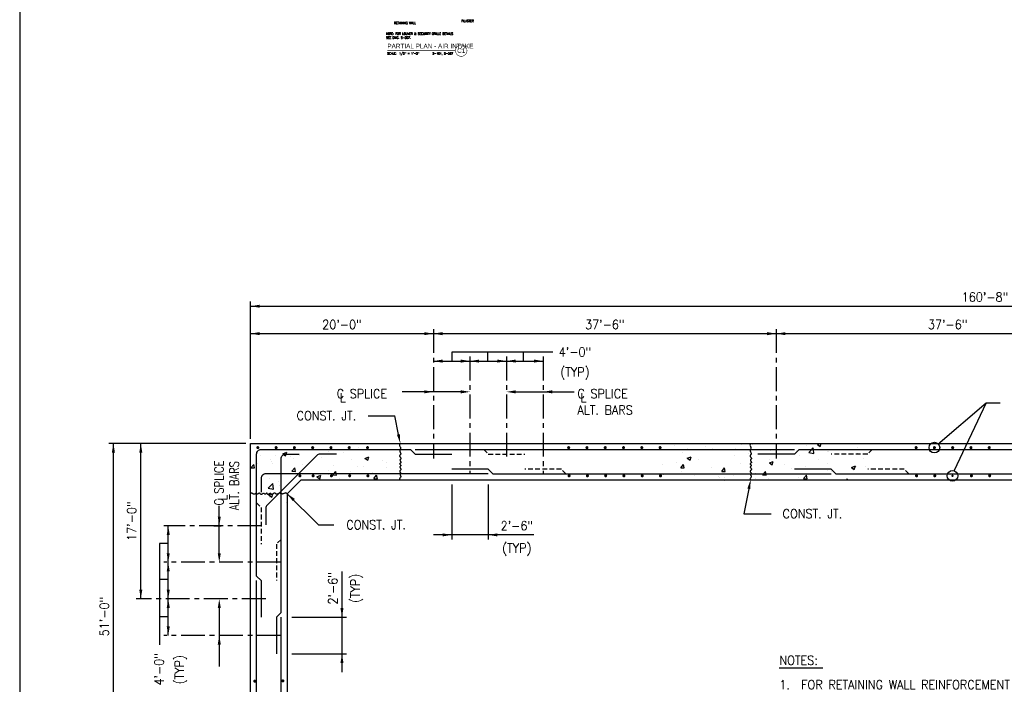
# Model space of a CAD drawing. Header units: inches. Extents: x -9715 to 32893, y -15613 to -1138.
# Tile 163 of 256: x 8748 to 10040, y -7688 to -6816. Entities that reach past the tile are written whole.
import ezdxf
from ezdxf.enums import TextEntityAlignment as Align

# ---------------------------------------------------------------- set-up
doc = ezdxf.new("R2010")
doc.units = ezdxf.units.IN
doc.header["$MEASUREMENT"] = 0
for name, pattern in [('CENTER', [2, 1.25, -0.25, 0.25, -0.25]), ('CENTER2', [1.125, 0.75, -0.125, 0.125, -0.125]), ('HIDDEN', [0.375, 0.25, -0.125])]:
    doc.linetypes.add(name, pattern=pattern)
doc.layers.get('0').update_dxf_attribs({"color": 252})
doc.layers.get('DEFPOINTS').update_dxf_attribs({"color": 11})
for name, color, linetype in [('S-ANNO-SYMB', 2, 'Continuous'), ('S-ANNO-TEXT', 2, 'Continuous'), ('S-GRID', 30, 'CENTER2'), ('S1', 2, 'Continuous'), ('S3', 4, 'Continuous'), ('S5', 1, 'Continuous'), ('S5R', 1, 'Continuous'), ('S6', 1, 'Continuous'), ('S7', 2, 'Continuous'), ('S7R', 2, 'Continuous')]:
    doc.layers.add(name, color=color, linetype=linetype)
doc.styles.add('125', font='romans.shx', dxfattribs={"width": 0.8, "height": 2})
doc.styles.add('FT', font='ROMANS.shx', dxfattribs={"width": 0.8, "height": 0.125})
doc.styles.add('TT', font='swiss.ttf', dxfattribs={"width": 0.8, "height": 0.25})

# ---------------------------------------------------------------- blocks, each defined once
blk = doc.blocks.new('*X192')
at = {"color": 0}
for p, q in [((507.9, 1939.3), (507.9, 1939.3)), ((567.7, 1940.2), (567.7, 1940.2)), ((430.6, 1926.8), (435.9, 1928.8)), ((430.6, 1926.8), (434.4, 1924.3)), ((434.4, 1924.3), (435.9, 1928.8)), ((464.2, 1931.8), (464.2, 1931.8)), ((491.3, 1930.1), (491.3, 1930.1)), ((491.7, 1926.6), (491.7, 1926.6)), ((510.5, 1929.1), (510.5, 1929.1)), ((529.8, 1935.3), (529.8, 1935.3)), ((538.9, 1932.8), (538.9, 1932.8)), ((388.9, 1908.6), (392.5, 1912.9)), ((393.4, 1908.2), (392.5, 1912.9)), ((397.1, 1914.1), (397.1, 1914.1)), ((401.1, 1924.7), (401.1, 1924.7)), ((414.4, 1919.6), (414.4, 1919.6)), ((415.9, 1916.6), (415.9, 1916.6)), ((417, 1914.7), (417, 1914.7)), ((420.5, 1924.3), (420.5, 1924.3)), ((441.2, 1923), (441.2, 1923)), ((444.3, 1920.3), (444.3, 1920.3)), ((452.3, 1924.4), (452.3, 1924.4)), ((457, 1913), (457, 1913)), ((481.2, 1921.3), (481.2, 1921.3)), ((521.3, 1919.7), (521.3, 1919.7)), ((538.4, 1920.8), (543.7, 1922.8)), ((538.4, 1920.8), (542.1, 1918.3)), ((542.2, 1918.3), (543.7, 1922.8)), ((561.3, 1918), (561.3, 1918)), ((566.7, 1915.2), (566.7, 1915.2)), ((388.9, 1908.6), (393.4, 1908.2)), ((442.7, 1903.9), (446.3, 1908.2)), ((442.7, 1903.9), (447.2, 1903.5)), ((447.2, 1903.5), (446.3, 1908.2)), ((490.4, 1905.1), (490.4, 1905.1)), ((496.5, 1899.2), (497.5, 1900.4)), ((497, 1911.3), (497, 1911.3)), ((497.5, 1900.4), (500.1, 1903.5)), ((500.7, 1900.4), (500.1, 1903.5)), ((501, 1898.8), (500.7, 1900.4)), ((519.1, 1903.2), (519.1, 1903.2)), ((528.9, 1910.4), (528.9, 1910.4)), ((537.1, 1909.6), (537.1, 1909.6)), ((548.6, 1902.1), (548.6, 1902.1)), ((566.5, 1909.4), (566.5, 1909.4)), ((396.2, 1887), (396.2, 1887)), ((411.6, 1881.6), (417.5, 1887.7)), ((413.5, 1894.7), (413.5, 1894.7)), ((418.3, 1880.5), (417.5, 1887.7)), ((424.6, 1890.8), (424.6, 1890.8)), ((451.4, 1899.5), (451.4, 1899.5)), ((472, 1897), (472, 1897)), ((475.4, 1896.6), (480.7, 1898.6)), ((475.4, 1896.6), (479.1, 1894.1)), ((479.1, 1894.1), (480.7, 1898.6)), ((490.7, 1899.5), (490.7, 1899.5)), ((496.5, 1899.2), (501, 1898.8)), ((504.8, 1894.6), (504.8, 1894.6)), ((550.3, 1894.5), (553.9, 1898.8)), ((550.3, 1894.5), (554.8, 1894.1)), ((554.8, 1894.1), (553.9, 1898.8)), ((411.6, 1881.6), (418.3, 1880.5)), ((412.4, 1872.4), (417.6, 1874.4)), ((416.1, 1869.9), (417.6, 1874.4)), ((417.4, 1879.5), (417.4, 1879.5)), ((426.3, 1884.9), (426.3, 1884.9)), ((412.4, 1872.4), (416.1, 1869.9)), ((412.6, 1869.7), (412.6, 1869.7)), ((435.3, 1863.1), (435.3, 1863.1))]:
    blk.add_line(p, q, dxfattribs=at)
blk = doc.blocks.new('*X193')
at = {"color": 0}
for p, q in [((1103.8, 1939), (1103.8, 1939)), ((1114.4, 1940.4), (1118.8, 1939.7)), ((1118.8, 1939.7), (1118.7, 1940.4)), ((1203.4, 1939.1), (1206.8, 1940.4)), ((1203.4, 1939.1), (1207.1, 1936.6)), ((1207.1, 1936.6), (1208.4, 1940.4)), ((1207.6, 1939.9), (1207.6, 1939.9)), ((1016.3, 1937.7), (1016.3, 1937.7)), ((1026.3, 1928.1), (1026.3, 1928.1)), ((1032.6, 1934.4), (1032.6, 1934.4)), ((1056.3, 1936), (1056.3, 1936)), ((1065.3, 1933.7), (1065.3, 1933.7)), ((1096.4, 1934.3), (1096.4, 1934.3)), ((1113.1, 1927.4), (1113.1, 1927.4)), ((1136.4, 1932.6), (1136.4, 1932.6)), ((1141.5, 1931.2), (1141.5, 1931.2)), ((1176.4, 1930.9), (1176.4, 1930.9)), ((1188.9, 1937.4), (1188.9, 1937.4)), ((1192.2, 1928.4), (1196.1, 1932.4)), ((1192.2, 1928.4), (1198.9, 1927.3)), ((1196.1, 1932.4), (1198, 1934.5)), ((1198.3, 1932.4), (1198, 1934.5)), ((1198.9, 1927.3), (1198.3, 1932.4)), ((1216.5, 1929.2), (1216.5, 1929.2)), ((1218.2, 1929.7), (1218.2, 1929.7)), ((1248.2, 1927.2), (1248.2, 1927.2)), ((1256.1, 1934.5), (1256.1, 1934.5)), ((1256.5, 1927.5), (1256.5, 1927.5)), ((1018.6, 1915), (1018.6, 1915)), ((1024, 1908.6), (1027.6, 1912.9)), ((1028.5, 1908.2), (1027.6, 1912.9)), ((1032.6, 1920.9), (1037.8, 1923)), ((1032.6, 1920.9), (1036.3, 1918.4)), ((1036.3, 1918.4), (1037.8, 1923)), ((1047, 1918.7), (1047, 1918.7)), ((1094.3, 1925), (1094.3, 1925)), ((1102.9, 1914), (1102.9, 1914)), ((1140.4, 1914.9), (1145.6, 1916.9)), ((1140.4, 1914.9), (1144.1, 1912.4)), ((1140.7, 1918.8), (1140.7, 1918.8)), ((1144.1, 1912.4), (1145.6, 1916.9)), ((1179.7, 1924.4), (1179.7, 1924.4)), ((1204.4, 1919.7), (1204.4, 1919.7)), ((1216.3, 1914), (1216.3, 1914)), ((1263.7, 1920.3), (1263.7, 1920.3)), ((999.8, 1912.5), (999.8, 1912.5)), ((1024, 1908.6), (1028.5, 1908.2)), ((1025.4, 1903.1), (1025.4, 1903.1)), ((1064.3, 1908.7), (1064.3, 1908.7)), ((1077.8, 1903.8), (1081.4, 1908.2)), ((1077.8, 1903.8), (1082.3, 1903.5)), ((1082.3, 1903.5), (1081.4, 1908.2)), ((1117, 1904.7), (1117, 1904.7)), ((1121.8, 1901.6), (1121.8, 1901.6)), ((1131.6, 1899.1), (1135.2, 1903.4)), ((1136.1, 1898.7), (1135.2, 1903.4)), ((1160.7, 1912.2), (1160.7, 1912.2)), ((1169.1, 1907.8), (1169.1, 1907.8)), ((1187.9, 1910.3), (1187.9, 1910.3)), ((1217.3, 1904.7), (1217.3, 1904.7)), ((1222.4, 1903.2), (1222.4, 1903.2)), ((1248.1, 1908.9), (1253.4, 1910.9)), ((1248.1, 1908.9), (1251.9, 1906.4)), ((1251.9, 1906.4), (1253.4, 1910.9)), ((1255.2, 1909.5), (1255.2, 1909.5)), ((1266.2, 1910.8), (1266.2, 1910.8)), ((1001.7, 1899.4), (1001.7, 1899.4)), ((1041.7, 1897.7), (1041.7, 1897.7)), ((1073.2, 1897.2), (1073.2, 1897.2)), ((1074.6, 1895.4), (1074.6, 1895.4)), ((1081.7, 1892.4), (1082.6, 1892.8)), ((1081.8, 1896), (1081.8, 1896)), ((1082.5, 1892.4), (1082.6, 1892.8)), ((1093.4, 1897.9), (1093.4, 1897.9)), ((1121.8, 1894.3), (1121.8, 1894.3)), ((1131.6, 1899.1), (1136.1, 1898.7)), ((1139.8, 1893.8), (1139.8, 1893.8)), ((1161.8, 1892.6), (1161.8, 1892.6)), ((1178.7, 1895.7), (1178.7, 1895.7)), ((1178.8, 1899.5), (1178.8, 1899.5)), ((1185.4, 1894.4), (1189, 1898.7)), ((1185.4, 1894.4), (1189.9, 1894)), ((1189.9, 1894), (1189, 1898.7)), ((1241.5, 1892.4), (1242.8, 1894)), ((1243.1, 1892.4), (1242.8, 1894))]:
    blk.add_line(p, q, dxfattribs=at)
blk = doc.blocks.new('SECTION_INFO')
at = {"style": 'TT', "width": 0.8}
blk.add_attdef('SECTION_TITLE', text='', height=0.25, dxfattribs=at).set_placement((0, 0.375), align=Align.TOP_LEFT)
at = {"style": 'FT', "width": 0.8}
blk.add_attdef('SCALE', (0, -0.21875), '', height=0.125, dxfattribs=at)
blk = doc.blocks.new('T-BULB_R')
at = {"const_width": 0.02604}
for points in [[(0.625, 0, 1), (0, 0, 1)], [(0.625, 0, -1), (0, 0, -1)]]:
    blk.add_lwpolyline(points, format="xyb", dxfattribs=at)
at = {"style": 'TT', "width": 0.8}
blk.add_attdef('SECTION_#', text='', height=0.25, dxfattribs=at).set_placement((0.3125, 0), align=Align.MIDDLE)
at = {"style": 'FT', "width": 0.8}
blk.add_attdef('SHEET_FROM', text='', height=0.125, dxfattribs=at).set_placement((-0.125, -0.21875), align=Align.RIGHT)

msp = doc.modelspace()

# ---------------------------------------------------------------- linework, layer by layer
at = {"layer": 'DEFPOINTS'}
msp.add_lwpolyline([(8747.97179, -8201.44935), (11627.97179, -8201.44935), (11627.97179, -6233.44935), (8747.97179, -6233.44935)], close=True, dxfattribs=at)
at = {"layer": 'S-ANNO-SYMB', "const_width": 0.672}
msp.add_lwpolyline([(9230.47894, -6856.47159), (9320.00415, -6856.47159)], dxfattribs=at)
at = {"layer": 'S-GRID', "color": 1, "linetype": 'CENTER', "ltscale": 25}
for p, q in [((9290.93837, -7221.80895), (9290.93837, -7391.80895)), ((9740.93837, -7221.80895), (9740.93837, -7391.80895)), ((9338.93837, -7257.80895), (9338.93837, -7411.80895)), ((9386.93837, -7257.80895), (9386.93837, -7391.80895)), ((9434.93837, -7257.80895), (9434.93837, -7411.80895)), ((9064.93837, -7479.80895), (8936.93837, -7479.80895)), ((9090.93837, -7527.80895), (8936.93837, -7527.80895)), ((9070.93837, -7575.80895), (8900.93837, -7575.80895)), ((9090.93837, -7623.80895), (8936.93837, -7623.80895))]:
    msp.add_line(p, q, dxfattribs=at)
at = {"layer": 'S1'}
for p, q in [((9050.93837, -7890.38782), (9050.93837, -7371.80895)), ((9050.93837, -7371.80895), (10978.93837, -7371.80895)), ((9116.93837, -7419.80895), (9098.93837, -7437.80895)), ((10912.93837, -7419.80895), (9116.93837, -7419.80895)), ((9098.93837, -7437.80895), (9098.93837, -7833.38782))]:
    msp.add_line(p, q, dxfattribs=at)
at = {"layer": 'S1', "color": 2}
for points in [[(9247.44785, -7371.80895), (9246.81762, -7372.63026), (9246.52384, -7373.41367), (9246.49459, -7374.16053), (9246.65798, -7374.87218), (9246.94213, -7375.54997), (9247.27514, -7376.19524), (9247.5851, -7376.80933), (9247.80013, -7377.39359), (9247.86652, -7377.95), (9247.8033, -7378.48305), (9247.64769, -7378.99791), (9247.43691, -7379.49971), (9247.20818, -7379.99359), (9246.99872, -7380.4847), (9246.84575, -7380.97819), (9246.78649, -7381.4792), (9246.84637, -7381.991), (9247.00365, -7382.50939), (9247.22481, -7383.02832), (9247.47633, -7383.5417), (9247.72468, -7384.04347), (9247.93634, -7384.52757), (9248.07778, -7384.98793), (9248.11549, -7385.41849), (9248.0275, -7385.81549), (9247.83814, -7386.18454), (9247.58332, -7386.53353), (9247.29894, -7386.8704), (9247.02089, -7387.20304), (9246.78508, -7387.53937), (9246.6274, -7387.88731), (9246.58376, -7388.25477), (9246.67791, -7388.64699), (9246.88503, -7389.05846), (9247.16819, -7389.48101), (9247.49041, -7389.90646), (9247.81474, -7390.32664), (9248.10422, -7390.73336), (9248.32191, -7391.11845), (9248.43084, -7391.47373), (9248.40603, -7391.79398), (9248.27035, -7392.08573), (9248.05864, -7392.35849), (9247.80576, -7392.62175), (9247.54654, -7392.88502), (9247.31583, -7393.15778), (9247.14848, -7393.44953), (9247.07932, -7393.76978), (9247.13172, -7394.12471), (9247.2831, -7394.50734), (9247.49943, -7394.90738), (9247.74663, -7395.31454), (9247.99067, -7395.71854), (9248.19749, -7396.10908), (9248.33304, -7396.47588), (9248.36327, -7396.80866), (9248.26573, -7397.10015), (9248.06445, -7397.35523), (9247.79507, -7397.58183), (9247.49322, -7397.78785), (9247.19454, -7397.98121), (9246.93466, -7398.16982), (9246.74922, -7398.3616), (9246.67386, -7398.56445), (9246.73233, -7398.78454), (9246.90087, -7399.02099), (9247.14386, -7399.27115), (9247.42565, -7399.53239), (9247.7106, -7399.80208), (9247.96309, -7400.07756), (9248.14747, -7400.35621), (9248.22811, -7400.63539), (9248.18113, -7400.91321), (9248.02961, -7401.19076), (9247.8084, -7401.4699), (9247.55235, -7401.75246), (9247.2963, -7402.0403), (9247.0751, -7402.33526), (9246.92358, -7402.6392), (9246.87659, -7402.95394), (9246.95723, -7403.2806), (9247.14162, -7403.61729), (9247.3941, -7403.96136), (9247.67906, -7404.31018), (9247.96084, -7404.66111), (9248.20383, -7405.01152), (9248.37237, -7405.35876), (9248.43084, -7405.70019), (9248.35548, -7406.03398), (9248.17004, -7406.36143), (9247.91016, -7406.68466), (9247.61148, -7407.00578), (9247.30963, -7407.32691), (9247.04025, -7407.65014), (9246.83898, -7407.97759), (9246.74144, -7408.31138), (9246.77197, -7408.65259), (9246.90968, -7408.99829), (9247.12235, -7409.34452), (9247.37778, -7409.68731), (9247.64378, -7410.02272), (9247.88812, -7410.34679), (9248.07862, -7410.65556), (9248.18307, -7410.94507), (9248.17942, -7411.21304), (9248.08628, -7411.46386), (9247.93243, -7411.7036), (9247.74664, -7411.93833), (9247.55768, -7412.17412), (9247.39433, -7412.41703), (9247.28535, -7412.67313), (9247.25952, -7412.94848), (9247.33502, -7413.2478), (9247.48759, -7413.57033), (9247.6824, -7413.91396), (9247.8846, -7414.27658), (9248.05935, -7414.65609), (9248.1718, -7415.05037), (9248.18711, -7415.45731), (9248.07044, -7415.87481), (9247.80499, -7416.30166), (9247.44619, -7416.74032), (9247.06752, -7417.19416), (9246.74245, -7417.66654), (9246.54448, -7418.16085), (9246.54706, -7418.68044), (9246.8237, -7419.22868), (9247.44785, -7419.80895)], [(9707.44145, -7371.80895), (9706.81123, -7372.63026), (9706.51744, -7373.41367), (9706.48819, -7374.16053), (9706.65159, -7374.87218), (9706.93574, -7375.54997), (9707.26874, -7376.19524), (9707.57871, -7376.80933), (9707.79374, -7377.39359), (9707.86013, -7377.95), (9707.79691, -7378.48305), (9707.6413, -7378.99791), (9707.43052, -7379.49971), (9707.20179, -7379.99359), (9706.99233, -7380.4847), (9706.83936, -7380.97819), (9706.7801, -7381.4792), (9706.83997, -7381.991), (9706.99726, -7382.50939), (9707.21842, -7383.02832), (9707.46994, -7383.5417), (9707.71829, -7384.04347), (9707.92995, -7384.52757), (9708.07139, -7384.98793), (9708.1091, -7385.41849), (9708.02111, -7385.81549), (9707.83175, -7386.18454), (9707.57693, -7386.53353), (9707.29255, -7386.8704), (9707.0145, -7387.20304), (9706.77869, -7387.53937), (9706.62101, -7387.88731), (9706.57736, -7388.25477), (9706.67151, -7388.64699), (9706.87864, -7389.05846), (9707.16179, -7389.48101), (9707.48401, -7389.90646), (9707.80834, -7390.32664), (9708.09783, -7390.73336), (9708.31552, -7391.11845), (9708.42445, -7391.47373), (9708.39964, -7391.79398), (9708.26395, -7392.08573), (9708.05225, -7392.35849), (9707.79937, -7392.62175), (9707.54015, -7392.88502), (9707.30944, -7393.15778), (9707.14208, -7393.44953), (9707.07292, -7393.76978), (9707.12532, -7394.12471), (9707.27671, -7394.50734), (9707.49303, -7394.90738), (9707.74024, -7395.31454), (9707.98428, -7395.71854), (9708.1911, -7396.10908), (9708.32665, -7396.47588), (9708.35687, -7396.80866), (9708.25934, -7397.10015), (9708.05806, -7397.35523), (9707.78868, -7397.58183), (9707.48683, -7397.78785), (9707.18815, -7397.98121), (9706.92827, -7398.16982), (9706.74283, -7398.3616), (9706.66747, -7398.56445), (9706.72594, -7398.78454), (9706.89448, -7399.02099), (9707.13746, -7399.27115), (9707.41925, -7399.53239), (9707.70421, -7399.80208), (9707.9567, -7400.07756), (9708.14108, -7400.35621), (9708.22172, -7400.63539), (9708.17474, -7400.91321), (9708.02322, -7401.19076), (9707.80201, -7401.4699), (9707.54596, -7401.75246), (9707.28991, -7402.0403), (9707.0687, -7402.33526), (9706.91718, -7402.6392), (9706.8702, -7402.95394), (9706.95084, -7403.2806), (9707.13522, -7403.61729), (9707.38771, -7403.96136), (9707.67266, -7404.31018), (9707.95445, -7404.66111), (9708.19744, -7405.01152), (9708.36598, -7405.35876), (9708.42445, -7405.70019), (9708.34909, -7406.03398), (9708.16365, -7406.36143), (9707.90377, -7406.68466), (9707.60509, -7407.00578), (9707.30324, -7407.32691), (9707.03386, -7407.65014), (9706.83258, -7407.97759), (9706.73505, -7408.31138), (9706.76558, -7408.65259), (9706.90328, -7408.99829), (9707.11596, -7409.34452), (9707.37139, -7409.68731), (9707.63738, -7410.02272), (9707.88173, -7410.34679), (9708.07223, -7410.65556), (9708.17667, -7410.94507), (9708.17302, -7411.21304), (9708.07988, -7411.46386), (9707.92603, -7411.7036), (9707.74024, -7411.93833), (9707.55129, -7412.17412), (9707.38793, -7412.41703), (9707.27896, -7412.67313), (9707.25313, -7412.94848), (9707.32863, -7413.2478), (9707.4812, -7413.57033), (9707.67601, -7413.91396), (9707.87821, -7414.27658), (9708.05296, -7414.65609), (9708.16541, -7415.05037), (9708.18072, -7415.45731), (9708.06404, -7415.87481), (9707.79859, -7416.30166), (9707.4398, -7416.74032), (9707.06112, -7417.19416), (9706.73606, -7417.66654), (9706.53808, -7418.16085), (9706.54067, -7418.68044), (9706.8173, -7419.22868), (9707.44145, -7419.80895)], [(9098.93837, -7437.80895), (9098.11706, -7437.17873), (9097.33365, -7436.88494), (9096.58679, -7436.85569), (9095.87514, -7437.01909), (9095.19735, -7437.30324), (9094.55208, -7437.63624), (9093.93799, -7437.94621), (9093.35373, -7438.16124), (9092.79733, -7438.22763), (9092.26427, -7438.16441), (9091.74942, -7438.0088), (9091.24762, -7437.79802), (9090.75373, -7437.56929), (9090.26262, -7437.35983), (9089.76913, -7437.20686), (9089.26812, -7437.14759), (9088.75633, -7437.20747), (9088.23793, -7437.36475), (9087.71901, -7437.58592), (9087.20563, -7437.83744), (9086.70385, -7438.08579), (9086.21975, -7438.29745), (9085.75939, -7438.43889), (9085.32884, -7438.47659), (9084.93183, -7438.3886), (9084.56279, -7438.19925), (9084.21379, -7437.94443), (9083.87693, -7437.66005), (9083.54429, -7437.382), (9083.20795, -7437.14618), (9082.86001, -7436.98851), (9082.49255, -7436.94486), (9082.10034, -7437.03901), (9081.68887, -7437.24614), (9081.26632, -7437.52929), (9080.84086, -7437.85151), (9080.42069, -7438.17584), (9080.01397, -7438.46533), (9079.62887, -7438.68301), (9079.27359, -7438.79195), (9078.95335, -7438.76713), (9078.6616, -7438.63145), (9078.38883, -7438.41975), (9078.12557, -7438.16687), (9077.86231, -7437.90765), (9077.58955, -7437.67694), (9077.29779, -7437.50958), (9076.97755, -7437.44042), (9076.62262, -7437.49282), (9076.23999, -7437.64421), (9075.83995, -7437.86053), (9075.43278, -7438.10774), (9075.02879, -7438.35178), (9074.63824, -7438.5586), (9074.27144, -7438.69415), (9073.93867, -7438.72437), (9073.64718, -7438.62683), (9073.39209, -7438.42556), (9073.16549, -7438.15617), (9072.95947, -7437.85433), (9072.76611, -7437.55564), (9072.5775, -7437.29577), (9072.38573, -7437.11033), (9072.18287, -7437.03496), (9071.96278, -7437.09343), (9071.72634, -7437.26198), (9071.47617, -7437.50496), (9071.21493, -7437.78675), (9070.94525, -7438.07171), (9070.66976, -7438.32419), (9070.39111, -7438.50858), (9070.11193, -7438.58922), (9069.83411, -7438.54223), (9069.55656, -7438.39071), (9069.27743, -7438.16951), (9068.99486, -7437.91346), (9068.70702, -7437.65741), (9068.41206, -7437.4362), (9068.10813, -7437.28468), (9067.79338, -7437.2377), (9067.46672, -7437.31834), (9067.13003, -7437.50272), (9066.78596, -7437.75521), (9066.43714, -7438.04016), (9066.08621, -7438.32195), (9065.73581, -7438.56493), (9065.38857, -7438.73348), (9065.04713, -7438.79195), (9064.71335, -7438.71658), (9064.38589, -7438.53115), (9064.06266, -7438.27127), (9063.74154, -7437.97259), (9063.42042, -7437.67074), (9063.09718, -7437.40136), (9062.76973, -7437.20008), (9062.43595, -7437.10254), (9062.09473, -7437.13308), (9061.74903, -7437.27078), (9061.40281, -7437.48345), (9061.06001, -7437.73889), (9060.7246, -7438.00488), (9060.40053, -7438.24923), (9060.09176, -7438.43973), (9059.80225, -7438.54417), (9059.53429, -7438.54052), (9059.28346, -7438.44738), (9059.04372, -7438.29353), (9058.80899, -7438.10774), (9058.5732, -7437.91878), (9058.3303, -7437.75543), (9058.0742, -7437.64645), (9057.79884, -7437.62063), (9057.49953, -7437.69612), (9057.177, -7437.8487), (9056.83337, -7438.04351), (9056.47074, -7438.24571), (9056.09123, -7438.42046), (9055.69695, -7438.53291), (9055.29001, -7438.54822), (9054.87251, -7438.43154), (9054.44567, -7438.16609), (9054.00701, -7437.80729), (9053.55317, -7437.42862), (9053.08078, -7437.10356), (9052.58648, -7436.90558), (9052.06689, -7436.90817), (9051.51864, -7437.1848), (9050.93837, -7437.80895)]]:
    msp.add_lwpolyline(points, dxfattribs=at)
at = {"layer": 'S3', "color": 5}
for p, q in [((9266.93837, -7379.80895), (9764.93837, -7379.80895)), ((9770.93837, -7379.80895), (10214.93837, -7379.80895)), ((9368.93837, -7411.80895), (9812.93837, -7411.80895)), ((9818.93837, -7411.80895), (10262.93837, -7411.80895))]:
    msp.add_line(p, q, dxfattribs=at)
at = {"layer": 'S3', "color": 4}
for points, const_width in [([(9060.50042, -7378.34046, 1), (9060.50042, -7376.34051, 1)], 1.99995), ([(9059.75042, -7377.34049, 1), (9061.25042, -7377.34049, 1)], 1.5), ([(9084.50042, -7378.34046, 1), (9084.50042, -7376.34051, 1)], 1.99995), ([(9083.75042, -7377.34049, 1), (9085.25042, -7377.34049, 1)], 1.5), ([(9108.50042, -7378.34046, 1), (9108.50042, -7376.34051, 1)], 1.99995), ([(9107.75042, -7377.34049, 1), (9109.25042, -7377.34049, 1)], 1.5), ([(9132.50042, -7378.34046, 1), (9132.50042, -7376.34051, 1)], 1.99995), ([(9131.75042, -7377.34049, 1), (9133.25042, -7377.34049, 1)], 1.5), ([(9156.50042, -7378.34046, 1), (9156.50042, -7376.34051, 1)], 1.99995), ([(9155.75042, -7377.34049, 1), (9157.25042, -7377.34049, 1)], 1.5), ([(9180.50042, -7378.34046, 1), (9180.50042, -7376.34051, 1)], 1.99995), ([(9179.75042, -7377.34049, 1), (9181.25042, -7377.34049, 1)], 1.5), ([(9204.50042, -7378.34046, 1), (9204.50042, -7376.34051, 1)], 1.99995), ([(9203.75042, -7377.34049, 1), (9205.25042, -7377.34049, 1)], 1.5), ([(9468.50042, -7378.34046, 1), (9468.50042, -7376.34051, 1)], 1.99995), ([(9467.75042, -7377.34049, 1), (9469.25042, -7377.34049, 1)], 1.5), ([(9492.50042, -7378.34046, 1), (9492.50042, -7376.34051, 1)], 1.99995), ([(9491.75042, -7377.34049, 1), (9493.25042, -7377.34049, 1)], 1.5), ([(9516.50042, -7378.34046, 1), (9516.50042, -7376.34051, 1)], 1.99995), ([(9515.75042, -7377.34049, 1), (9517.25042, -7377.34049, 1)], 1.5), ([(9540.50042, -7378.34046, 1), (9540.50042, -7376.34051, 1)], 1.99995), ([(9539.75042, -7377.34049, 1), (9541.25042, -7377.34049, 1)], 1.5), ([(9564.50042, -7378.34046, 1), (9564.50042, -7376.34051, 1)], 1.99995), ([(9563.75042, -7377.34049, 1), (9565.25042, -7377.34049, 1)], 1.5), ([(9588.50042, -7378.34046, 1), (9588.50042, -7376.34051, 1)], 1.99995), ([(9587.75042, -7377.34049, 1), (9589.25042, -7377.34049, 1)], 1.5), ([(9924.50042, -7378.34046, 1), (9924.50042, -7376.34051, 1)], 1.99995), ([(9923.75042, -7377.34049, 1), (9925.25042, -7377.34049, 1)], 1.5), ([(9948.50042, -7378.34046, 1), (9948.50042, -7376.34051, 1)], 1.99995), ([(9947.75042, -7377.34049, 1), (9949.25042, -7377.34049, 1)], 1.5), ([(9972.50042, -7378.34046, 1), (9972.50042, -7376.34051, 1)], 1.99995), ([(9971.75042, -7377.34049, 1), (9973.25042, -7377.34049, 1)], 1.5), ([(9996.50042, -7378.34046, 1), (9996.50042, -7376.34051, 1)], 1.99995), ([(9995.75042, -7377.34049, 1), (9997.25042, -7377.34049, 1)], 1.5), ([(10020.50042, -7378.34046, 1), (10020.50042, -7376.34051, 1)], 1.99995), ([(10019.75042, -7377.34049, 1), (10021.25042, -7377.34049, 1)], 1.5), ([(9115.74397, -7415.30893, 1), (9115.74397, -7413.30898, 1)], 1.99995), ([(9114.99397, -7414.30895, 1), (9116.49397, -7414.30895, 1)], 1.5), ([(9133.05834, -7415.30893, 1), (9133.05834, -7413.30898, 1)], 1.99995), ([(9132.30834, -7414.30895, 1), (9133.80834, -7414.30895, 1)], 1.5), ([(9157.05834, -7415.30893, 1), (9157.05834, -7413.30898, 1)], 1.99995), ([(9156.30834, -7414.30895, 1), (9157.80834, -7414.30895, 1)], 1.5), ([(9181.05834, -7415.30893, 1), (9181.05834, -7413.30898, 1)], 1.99995), ([(9180.30834, -7414.30895, 1), (9181.80834, -7414.30895, 1)], 1.5), ([(9205.05834, -7415.30893, 1), (9205.05834, -7413.30898, 1)], 1.99995), ([(9204.30834, -7414.30895, 1), (9205.80834, -7414.30895, 1)], 1.5), ([(9469.05834, -7415.30893, 1), (9469.05834, -7413.30898, 1)], 1.99995), ([(9468.10537, -7414.30895, 1), (9469.60537, -7414.30895, 1)], 1.5), ([(9493.05834, -7415.30893, 1), (9493.05834, -7413.30898, 1)], 1.99995), ([(9492.10537, -7414.30895, 1), (9493.60537, -7414.30895, 1)], 1.5), ([(9517.05834, -7415.30893, 1), (9517.05834, -7413.30898, 1)], 1.99995), ([(9516.10537, -7414.30895, 1), (9517.60537, -7414.30895, 1)], 1.5), ([(9541.05834, -7415.30893, 1), (9541.05834, -7413.30898, 1)], 1.99995), ([(9540.10537, -7414.30895, 1), (9541.60537, -7414.30895, 1)], 1.5), ([(9565.05834, -7415.30893, 1), (9565.05834, -7413.30898, 1)], 1.99995), ([(9564.10537, -7414.30895, 1), (9565.60537, -7414.30895, 1)], 1.5), ([(9589.05834, -7415.30893, 1), (9589.05834, -7413.30898, 1)], 1.99995), ([(9588.10537, -7414.30895, 1), (9589.60537, -7414.30895, 1)], 1.5), ([(9925.05834, -7415.30893, 1), (9925.05834, -7413.30898, 1)], 1.99995), ([(9949.05834, -7415.30893, 1), (9949.05834, -7413.30898, 1)], 1.99995), ([(9971.46394, -7414.30895, 1), (9972.96394, -7414.30895, 1)], 1.5), ([(9997.05834, -7415.30893, 1), (9997.05834, -7413.30898, 1)], 1.99995), ([(10021.05834, -7415.30893, 1), (10021.05834, -7413.30898, 1)], 1.99995), ([(9056.43837, -7684.7847, 1), (9056.43837, -7682.78475, 1)], 1.99995), ([(9056.43837, -7684.53472, 1), (9056.43837, -7683.03472, 1)], 1.5), ([(9093.40684, -7684.42974, 1), (9093.40684, -7682.42979, 1)], 1.99995), ([(9093.40684, -7684.17977, 1), (9093.40684, -7682.67977, 1)], 1.5)]:
    msp.add_lwpolyline(points, format="xyb", close=True, dxfattribs=dict(at, const_width=const_width))
at = {"layer": 'S3', "color": 5}
for points in [[(9058.93837, -7545.80895), (9058.93837, -7385.80895, -0.4142135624), (9064.93837, -7379.80895), (9260.93837, -7379.80895)], [(9163.62466, -7385.80895), (9142.10994, -7385.80895, 0.1989123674), (9137.8673, -7387.56631), (9072.69573, -7452.73788, 0.1989123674), (9070.93837, -7456.98053), (9070.93837, -7478.49524)], [(9090.93837, -7593.80895), (9090.93837, -7391.80895, -0.4142135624), (9096.93837, -7385.80895), (9114.93837, -7385.80895)], [(9362.93837, -7411.80895), (9070.93837, -7411.80895, 0.4142135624), (9064.93837, -7417.80895), (9064.93837, -7435.80895)], [(9058.93837, -7881.38782), (9058.93837, -7551.80895, -0.4142135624)], [(9090.93837, -7881.38782), (9090.93837, -7599.80895, -0.4142135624)]]:
    msp.add_lwpolyline(points, format="xyb", dxfattribs=at)
for points in [[(9260.93837, -7379.80895), (9266.93837, -7385.80895), (9314.93837, -7385.80895)], [(9770.93837, -7379.80895), (9764.93837, -7385.80895), (9716.93837, -7385.80895)], [(9368.93837, -7411.80895), (9362.93837, -7405.80895), (9314.93837, -7405.80895)], [(9818.93837, -7411.80895), (9812.93837, -7405.80895), (9764.93837, -7405.80895)], [(9058.93837, -7545.80895), (9064.93837, -7551.80895), (9064.93837, -7599.80895)], [(9090.93837, -7593.80895), (9084.93837, -7599.80895), (9084.93837, -7647.80895)]]:
    msp.add_lwpolyline(points, dxfattribs=at)
at = {"layer": 'S3', "color": 5, "linetype": 'HIDDEN', "ltscale": 25}
for points in [[(9356.93837, -7379.80895), (9362.93837, -7385.80895), (9410.93837, -7385.80895)], [(9866.93837, -7379.80895), (9860.93837, -7385.80895), (9812.93837, -7385.80895)], [(9464.93837, -7411.80895), (9458.93837, -7405.80895), (9410.93837, -7405.80895)], [(9914.93837, -7411.80895), (9908.93837, -7405.80895), (9860.93837, -7405.80895)], [(9058.93837, -7449.80895), (9064.93837, -7455.80895), (9064.93837, -7503.80895)], [(9090.93837, -7497.80895), (9084.93837, -7503.80895), (9084.93837, -7551.80895)]]:
    msp.add_lwpolyline(points, dxfattribs=at)
at = {"layer": 'S5', "color": 1}
for p, q in [((9050.93837, -7365.80895), (9050.93837, -7185.80895)), ((9050.93837, -7191.80895), (10978.93837, -7191.80895)), ((9050.93837, -7227.80895), (10978.93837, -7227.80895)), ((9044.93837, -7371.80895), (8864.93837, -7371.80895)), ((8870.93837, -7833.20075), (8870.93837, -7371.80895))]:
    msp.add_line(p, q, dxfattribs=at)
for points in [[(9062.93837, -7193.80895), (9062.93837, -7189.80895), (9050.93837, -7191.80895)], [(9062.93837, -7229.80895), (9062.93837, -7225.80895), (9050.93837, -7227.80895)], [(9278.93837, -7225.80895), (9278.93837, -7229.80895), (9290.93837, -7227.80895)], [(9302.93837, -7229.80895), (9302.93837, -7225.80895), (9290.93837, -7227.80895)], [(9728.93837, -7225.80895), (9728.93837, -7229.80895), (9740.93837, -7227.80895)], [(9752.93837, -7229.80895), (9752.93837, -7225.80895), (9740.93837, -7227.80895)], [(8868.93837, -7383.80895), (8872.93837, -7383.80895), (8870.93837, -7371.80895)]]:
    msp.add_solid(points, dxfattribs=at)
at = {"layer": 'S5R', "color": 1}
for p, q in [((9315.45587, -7263.80895), (9315.45587, -7251.69221)), ((9315.45587, -7251.69221), (9447.77499, -7251.69221)), ((9362.59791, -7263.80895), (9362.59791, -7251.69221)), ((9409.20423, -7263.80895), (9409.20423, -7251.69221)), ((9290.93837, -7263.80895), (9434.93837, -7263.80895)), ((8906.93837, -7575.80895), (8906.93837, -7371.80895)), ((9314.93837, -7425.80895), (9314.93837, -7497.80895)), ((9362.93837, -7425.80895), (9362.93837, -7497.80895)), ((8942.93837, -7623.80895), (8942.93837, -7479.80895)), ((9422.93837, -7491.80895), (9290.93837, -7491.80895)), ((8942.93837, -7503.19527), (8931.679, -7503.19527)), ((8931.679, -7503.19527), (8931.679, -7636.07721)), ((9170.93837, -7539.80895), (9170.93837, -7671.80895)), ((8942.93837, -7550.29894), (8931.679, -7550.29894)), ((8942.93837, -7599.38593), (8931.679, -7599.38593)), ((9104.93837, -7599.80895), (9176.93837, -7599.80895)), ((9104.93837, -7647.80895), (9176.93837, -7647.80895))]:
    msp.add_line(p, q, dxfattribs=at)
for points in [[(9302.93837, -7265.80895), (9302.93837, -7261.80895), (9290.93837, -7263.80895)], [(9326.93837, -7261.80895), (9326.93837, -7265.80895), (9338.93837, -7263.80895)], [(9350.93837, -7265.80895), (9350.93837, -7261.80895), (9338.93837, -7263.80895)], [(9374.93837, -7261.80895), (9374.93837, -7265.80895), (9386.93837, -7263.80895)], [(9398.93837, -7265.80895), (9398.93837, -7261.80895), (9386.93837, -7263.80895)], [(9422.93837, -7261.80895), (9422.93837, -7265.80895), (9434.93837, -7263.80895)], [(8904.93837, -7383.80895), (8908.93837, -7383.80895), (8906.93837, -7371.80895)], [(8940.93837, -7491.80895), (8944.93837, -7491.80895), (8942.93837, -7479.80895)], [(9302.93837, -7493.80895), (9302.93837, -7489.80895), (9314.93837, -7491.80895)], [(9374.93837, -7489.80895), (9374.93837, -7493.80895), (9362.93837, -7491.80895)], [(8944.93837, -7515.80895), (8940.93837, -7515.80895), (8942.93837, -7527.80895)], [(8940.93837, -7539.80895), (8944.93837, -7539.80895), (8942.93837, -7527.80895)], [(8904.93837, -7563.80895), (8908.93837, -7563.80895), (8906.93837, -7575.80895)], [(8944.93837, -7563.80895), (8940.93837, -7563.80895), (8942.93837, -7575.80895)], [(8940.93837, -7587.80895), (8944.93837, -7587.80895), (8942.93837, -7575.80895)], [(9168.93837, -7587.80895), (9172.93837, -7587.80895), (9170.93837, -7599.80895)], [(8944.93837, -7611.80895), (8940.93837, -7611.80895), (8942.93837, -7623.80895)], [(9172.93837, -7659.80895), (9168.93837, -7659.80895), (9170.93837, -7647.80895)]]:
    msp.add_solid(points, dxfattribs=at)
at = {"layer": 'S7', "color": 1}
for p, q in [((9205.15762, -7335.52536), (9240.17426, -7335.52536)), ((9245.08919, -7360.04304), (9240.17426, -7335.52536)), ((9098.93837, -7437.80895), (9140.2994, -7478.70452)), ((9704.96883, -7431.30333), (9698.37714, -7464.18533)), ((9698.37714, -7464.18533), (9734.20994, -7464.18533)), ((9140.2994, -7478.70452), (9160.26086, -7478.70452))]:
    msp.add_line(p, q, dxfattribs=at)
at = {"layer": 'S7', "color": 3}
msp.add_line((9744.90434, -7666.34203), (9802.07148, -7666.34203), dxfattribs=at)
at = {"layer": 'S7', "color": 1}
for points in [[(9243.12821, -7360.43615), (9247.05018, -7359.64993), (9247.44785, -7371.80895)], [(9703.00785, -7430.91022), (9706.92982, -7431.69644), (9707.32749, -7419.53742)], [(9109.08028, -7444.52771), (9106.35301, -7447.4538), (9098.93837, -7437.80895)]]:
    msp.add_solid(points, dxfattribs=at)
at = {"layer": 'S7R', "color": 1}
for p, q in [((9326.93837, -7304.13976), (9250.05372, -7304.13976)), ((9398.93837, -7304.13976), (9475.82302, -7304.13976)), ((9953.19192, -7372.96766), (10016.32944, -7318.69454)), ((10016.32944, -7318.69454), (9974.21603, -7408.21606)), ((10016.32944, -7318.69454), (10034.78641, -7318.69454)), ((9009.92731, -7515.80895), (9009.92731, -7453.7031)), ((9002.64185, -7479.80895), (9012.29205, -7479.80895)), ((9009.92731, -7587.80895), (9009.92731, -7664.6936))]:
    msp.add_line(p, q, dxfattribs=at)
for centre in [(9948.50042, -7377.34049), (9972.21394, -7414.30895)]:
    msp.add_circle(centre, 7, dxfattribs=at)
for points in [[(9278.93837, -7306.13976), (9278.93837, -7302.13976), (9290.93837, -7304.13976)], [(9326.93837, -7306.13976), (9326.93837, -7302.13976), (9338.93837, -7304.13976)], [(9398.93837, -7306.13976), (9398.93837, -7302.13976), (9386.93837, -7304.13976)], [(9446.93837, -7306.13976), (9446.93837, -7302.13976), (9434.93837, -7304.13976)], [(9011.92731, -7467.80895), (9007.92731, -7467.80895), (9009.92731, -7479.80895)], [(9011.92731, -7515.80895), (9007.92731, -7515.80895), (9009.92731, -7527.80895)], [(9011.92731, -7587.80895), (9007.92731, -7587.80895), (9009.92731, -7575.80895)], [(9011.92731, -7635.80895), (9007.92731, -7635.80895), (9009.92731, -7623.80895)]]:
    msp.add_solid(points, dxfattribs=at)

# ---------------------------------------------------------------- block references
at = {"layer": 'S-ANNO-SYMB', "xscale": 24.00000107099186, "yscale": 24.00000107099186, "zscale": 24.00000107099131}
for name, p, values in [('SECTION_INFO', (9230.47894, -6856.47159), {'SECTION_TITLE': 'PARTIAL PLAN - AIR INTAKE', 'SCALE': 'SCALE:  1/2" = 1\'-0"'}), ('T-BULB_R', (9320.00415, -6856.47159), {'SECTION_#': 'C1', 'SHEET_FROM': 'S-101, S-507'})]:
    msp.add_blockref(name, p, dxfattribs=at).add_auto_attribs(values)
at = {"layer": 'S6', "color": 1}
for name, p in [('*X192', (8662.58993, -9312.24151)), ('*X193', (8591.51386, -9312.24151))]:
    msp.add_blockref(name, p, dxfattribs=at)

# ---------------------------------------------------------------- texts
at = {"layer": 'S-ANNO-TEXT', "ltscale": 20, "style": '125', "width": 0.9}
for s, height, p in [('RETAINING WALL', 3.0000001, (9239.30962, -6821.8142)), ('PILASTER', 3, (9327.6436, -6818.96675)), ('NOTE: FOR LOUVER & SECURITY GRILLE DETAILS', 3.0000001, (9228.90918, -6835.70454)), ('SEE DWG. S-507.', 3.0000001, (9228.90918, -6840.8474)), ('C SPLICE', 12.000001, (9163.98805, -7312.60153)), ('C SPLICE', 12.000001, (9479.95122, -7312.60153)), ('L', 12, (9168.22315, -7317.67032)), ('L', 12, (9483.97313, -7317.67032)), ('ALT. BARS', 12.000001, (9479.95122, -7333.95007)), ('NOTES:', 12.000001, (9745.01972, -7662.43126)), ('1.  FOR RETAINING WALL REINFORCEMENT SEE RETAINING', 12.0000005, (9745.01972, -7694.37148))]:
    msp.add_text(s, height=height, dxfattribs=at).set_placement(p)
for s, p in [('160\'-8"', (10014.93837, -7185.80895)), ('20\'-0"', (9170.93837, -7221.80895)), ('37\'-6"', (9515.93837, -7221.80895)), ('37\'-6"', (9965.93837, -7221.80895)), ('4\'-0"', (9476.72127, -7257.80895)), ('(TYP)', (9476.72127, -7284.13881)), ('CONST. JT.', (9150.53408, -7341.40488)), ('CONST. JT.', (9788.37308, -7470.06485)), ('CONST. JT.', (9215.7332, -7484.58403)), ('2\'-6"', (9400.46969, -7485.80895)), ('(TYP)', (9400.46969, -7515.17298))]:
    msp.add_text(s, height=12.000001, dxfattribs=at).set_placement(p, align=Align.CENTER)
msp.add_text('L', height=12, rotation=90, dxfattribs=at).set_placement((9020.14671, -7446.97751))
for s, p in [('17\'-0"', (8900.93837, -7473.80895)), ('(TYP)', (9194.3024, -7561.99645)), ('2\'-6"', (9164.93837, -7561.99645)), ('51\'-0"', (8864.93837, -7599.02118)), ('4\'-0"', (8936.93837, -7668.23324)), ('(TYP)', (8963.54131, -7668.7795))]:
    msp.add_text(s, height=12.000001, rotation=90, dxfattribs=at).set_placement(p, align=Align.CENTER)
at = {"layer": 'S-ANNO-TEXT', "insert": (9003.53821, -7459.55782), "char_height": 12.000001, "width": 89.9134821, "attachment_point": 1, "rotation": 90, "style": '125'}
msp.add_mtext(' C SPLICE\\PALT. BARS', dxfattribs=at)

doc.saveas('drawing.dxf')
